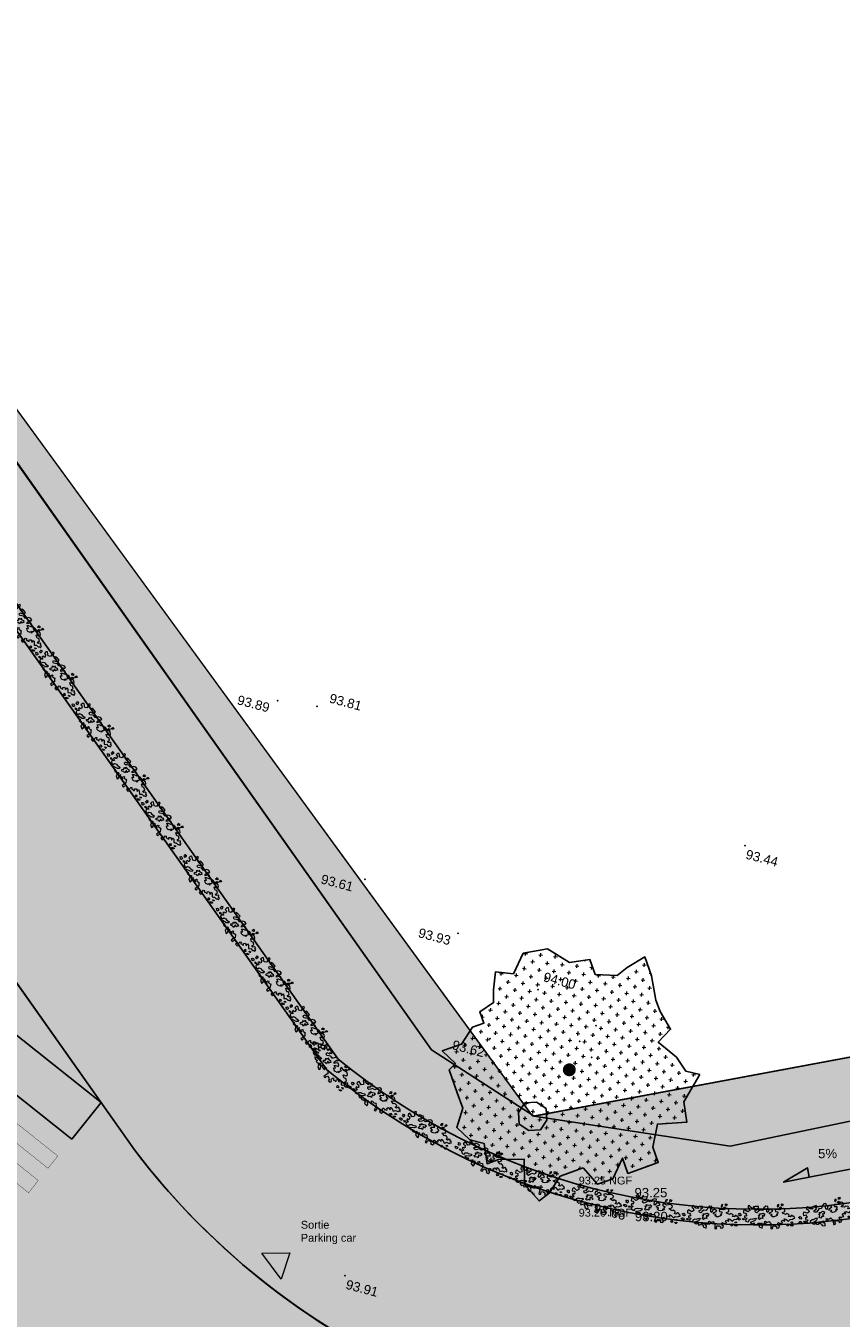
# Model space of a CAD drawing. Header units: centimetres. Extents: x 100159 to 224542, y -77011 to -2159.
# Tile 119 of 149: x 200400 to 203007, y -10432 to -6300. Entities that reach past the tile are written whole.
import ezdxf
from ezdxf.enums import TextEntityAlignment as Align
from ezdxf.xclip import XClip

# ---------------------------------------------------------------- set-up
doc = ezdxf.new("R2010")
doc.units = ezdxf.units.CM
doc.header["$XCLIPFRAME"] = 2
doc.linetypes.add('CACHE', pattern=[9.524999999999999, 6.349999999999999, -3.174999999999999])
doc.linetypes.add('CONTINU', pattern=[0])
doc.layers.get('0').update_dxf_attribs({"lineweight": 5})
for name, color, linetype in [('04-Pts-T', 7, 'Continuous'), ('04-Pts-T-Alt', 190, 'Continuous'), ('09', 161, 'Continuous'), ('36', 7, 'Continuous'), ('43', 7, 'CONTINU'), ('46', 7, 'CACHE'), ('A-Mar-P-Altimétrie', 2, 'Continuous'), ('A-Mar-P-HA-hachures', 7, 'Continuous'), ('A-Mar-P-TR-Revêtement béton désac', 8, 'Continuous'), ('A-Mar-P-TR-Revêtement enrobé', 7, 'Continuous'), ('A-Mar-P-TX-légende', 7, 'Continuous'), ('DDL-PLAN MASSE PAYSAGE', 7, 'Continuous')]:
    doc.layers.add(name, color=color, linetype=linetype)
for name, color, linetype, lineweight in [('18', 8, 'Continuous', 13), ('28', 8, 'Continuous', 13), ('38', 7, 'Continuous', 9)]:
    doc.layers.add(name, color=color, linetype=linetype, lineweight=lineweight)
for name, color, linetype, lineweight, true_color in [('24', 7, 'Continuous', 15, 0x99ad58), ('25', 7, 'Continuous', 9, 0x99ad58), ('A-Mar-P-TR-esv-massifs', 7, 'Continuous', 5, 0x99ad58), ('DDL- PAYSAGE HACHURES', 7, 'Continuous', 15, 0x99ad58)]:
    doc.layers.add(name, color=color, linetype=linetype, lineweight=lineweight, true_color=true_color)
doc.styles.get("Standard").update_dxf_attribs({"font": 'arial.ttf'})
pattern_1 = [(301, (197231.2399924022, -3278.375799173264), (60.99452894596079, -15.20764408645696), [22.225, -66.67499999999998]), (31.00000000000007, (197227.4380813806, -3293.624431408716), (15.20764408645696, 60.99452894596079), [22.22499999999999, -66.67499999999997])]
pattern_2 = [(50.00000000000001, (200765.847036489, -13178.64197387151), (136.638501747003, -11.95431415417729), [14.28749999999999, -157.1624999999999]), (355, (200765.847036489, -13178.64197387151), (-26.43256606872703, 143.2926339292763), [11.43, -125.7304381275]), (100.4514447, (200777.2335417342, -13179.63816400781), (110.2059353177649, 131.3383139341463), [12.1425066, -133.56768345]), (46.18420000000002, (200765.8470364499, -13140.5419739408), (203.3092806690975, -31.53174594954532), [21.43124999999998, -235.7437499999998]), (96.63555760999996, (200782.7894614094, -13143.16959899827), (178.0531005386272, 185.5695934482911), [18.21376735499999, -200.35170612]), (351.1841511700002, (200765.8470364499, -13140.5419739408), (178.0531005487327, 185.5695934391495), [17.1449753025, -188.59479894]), (21.00000000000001, (200784.8970365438, -13150.06697377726), (113.7107934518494, -76.6988986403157), [14.28749999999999, -157.1624999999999]), (326, (200784.8970365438, -13150.06697377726), (46.35152126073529, 138.1409745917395), [11.43, -125.73]), (71.45144499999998, (200794.3729358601, -13156.45854892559), (160.0623144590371, 61.44207666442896), [12.1425066, -133.5674532]), (37.50000000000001, (200765.847036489, -13178.64197387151), (2.316452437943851, 63.41627915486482), [0, -124.2059999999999, 0, -127.6349999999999, 0, -126.2062499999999]), (7.499999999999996, (200765.847036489, -13178.64197387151), (50.11474688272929, 75.13543111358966), [0, -72.77099999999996, 0, -121.3484999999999, 0, -48.10124999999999]), (327.5, (200723.3655363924, -13178.64197403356), (101.6929463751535, -4.296557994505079), [0, -47.625, 0, -148.59, 0, -197.1675]), (317.5, (200704.3155364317, -13178.64197397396), (111.0968860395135, 19.06986827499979), [0, -61.91249999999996, 0, -98.67899999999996, 0, -140.0174999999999])]

# ---------------------------------------------------------------- blocks, each defined once
blk = doc.blocks.new('*U20')
blk.add_hatch(color=256).paths.add_polyline_path([(21.0578423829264, 29.48097933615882), (-21.05784238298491, 29.48097933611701), (1.1e-15, 0)])
blk.add_lwpolyline([(-21.05784238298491, 29.48097933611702), (21.0578423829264, 29.48097933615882), (0, 0), (-21.05784238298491, 29.48097933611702)])
blk = doc.blocks.new('gvj1j')
at = {"layer": '25', "ltscale": 0.03, "true_color": 0xb8c52b}
h = blk.add_hatch(dxfattribs=at)
h.set_pattern_fill('CROSS', color=52, scale=4.2050393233e-06, angle=-25.2073889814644, style=0)
h.set_pattern_definition([(334.7926110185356, (3.73e-14, 2.72e-14), (0.0422487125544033, 0.0152043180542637), [0.0158749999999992, -0.0476249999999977]), (64.79261101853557, (0.0038010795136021, -0.0105621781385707), (-0.0152043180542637, 0.0422487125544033), [0.0158749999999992, -0.0476249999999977])])
h.paths.add_polyline_path([(0.3963161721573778, -0.3790850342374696), (0.4135473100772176, -0.2929293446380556), (0.5169341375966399, -0.206773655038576), (0.4652407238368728, -0.1723113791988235), (0.4480095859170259, -0.1033868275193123), (0.3963161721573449, -0.0172311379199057), (0.465240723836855, 0.0172311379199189), (0.4480095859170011, 0.1033868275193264), (0.4480095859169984, 0.155080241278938), (0.465240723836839, 0.2584670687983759), (0.4652407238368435, 0.3446227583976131), (0.3790850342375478, 0.3273916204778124), (0.3273916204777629, 0.3101604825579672), (0.2412359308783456, 0.3446227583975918), (0.2412359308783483, 0.4135473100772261), (0.1550802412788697, 0.4307784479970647), (0.0861556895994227, 0.5169341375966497), (-0.0172311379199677, 0.5341652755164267), (-0.0861556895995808, 0.4652407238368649), (-0.1550802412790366, 0.4997029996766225), (-0.1895425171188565, 0.4307784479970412), (-0.2067736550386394, 0.3790850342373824), (-0.2756982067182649, 0.3618538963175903), (-0.2756982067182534, 0.3101604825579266), (-0.327391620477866, 0.310160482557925), (-0.3963161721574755, 0.2584670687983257), (-0.4824718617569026, 0.2584670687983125), (-0.4480095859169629, 0.1895425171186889), (-0.4824718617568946, 0.1723113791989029), (-0.4824718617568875, 0.0689245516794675), (-0.4824718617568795, 6.7e-15), (-0.5341652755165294, -0.0689245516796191), (-0.4997029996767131, -0.1378491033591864), (-0.4480095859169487, -0.1723113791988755), (-0.4652407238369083, -0.2584670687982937), (-0.4135473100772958, -0.258467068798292), (-0.3101604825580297, -0.2929293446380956), (-0.3446227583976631, -0.3963161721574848), (-0.3101604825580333, -0.4824718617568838), (-0.2584670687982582, -0.4652407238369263), (-0.1895425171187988, -0.4135473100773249), (-0.0861556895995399, -0.4135473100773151), (-0.0516934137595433, -0.4997029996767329), (0.0172311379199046, -0.4997029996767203), (0.0861556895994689, -0.4307784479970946), (0.0861556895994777, -0.4997029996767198), (0.224004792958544, -0.4997029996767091), (0.2240047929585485, -0.4307784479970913), (0.2756982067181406, -0.3446227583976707)])
at = {"layer": '46'}
h = blk.add_hatch(color=7, dxfattribs=at)
h.dxf.hatch_style = 1
edge = h.paths.add_edge_path()
edge.add_ellipse((-1.018954e-10, -5.470499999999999e-11), major_axis=(-0.0047218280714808, 0.0273735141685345), ratio=0.9999999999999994, start_angle=80.2130059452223, end_angle=260.2130059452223)
edge.add_ellipse((-1.018954e-10, -5.470499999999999e-11), major_axis=(-0.0047218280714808, 0.0273735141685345), ratio=0.9999999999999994, start_angle=260.2130059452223, end_angle=440.2130059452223)
at = {"layer": '43'}
blk.add_lwpolyline([(0.516934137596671, -0.206773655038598), (0.4652407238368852, -0.172311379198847), (0.4480095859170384, -0.1033868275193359), (0.3963161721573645, -0.0172311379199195), (0.465240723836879, 0.0172311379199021), (0.4480095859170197, 0.1033868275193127), (0.4480095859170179, 0.1550802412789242), (0.4652407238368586, 0.2584670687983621), (0.4652407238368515, 0.3446227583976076), (0.3790850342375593, 0.3273916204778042), (0.3273916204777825, 0.3101604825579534), (0.2412359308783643, 0.3446227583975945), (0.2412359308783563, 0.4135473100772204), (0.1550802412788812, 0.4307784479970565), (0.0861556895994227, 0.5169341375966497), (-0.0172311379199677, 0.5341652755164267), (-0.0861556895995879, 0.4652407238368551), (-0.1550802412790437, 0.4997029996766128), (-0.1895425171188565, 0.4307784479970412), (-0.2067736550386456, 0.3790850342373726), (-0.2756982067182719, 0.3618538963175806), (-0.2756982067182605, 0.3101604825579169), (-0.3273916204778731, 0.3101604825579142), (-0.3963161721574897, 0.2584670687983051), (-0.4824718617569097, 0.2584670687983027), (-0.4480095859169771, 0.1895425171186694), (-0.4824718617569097, 0.1723113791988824), (-0.4824718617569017, 0.0689245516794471), (-0.4824718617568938, -1.37e-14), (-0.5341652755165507, -0.0689245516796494), (-0.4997029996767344, -0.1378491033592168), (-0.4480095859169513, -0.1723113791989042), (-0.465240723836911, -0.2584670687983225), (-0.4135473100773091, -0.2584670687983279), (-0.3101604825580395, -0.2929293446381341), (-0.3446227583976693, -0.3963161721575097), (-0.3101604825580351, -0.4824718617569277), (-0.2584670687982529, -0.4652407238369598), (-0.1895425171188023, -0.4135473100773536), (-0.0861556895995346, -0.4135473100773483), (-0.0516934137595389, -0.4997029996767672), (0.0172311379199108, -0.4997029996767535), (0.0861556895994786, -0.4307784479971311), (0.0861556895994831, -0.499702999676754), (0.2240047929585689, -0.4997029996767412), (0.22400479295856, -0.430778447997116), (0.2756982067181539, -0.3446227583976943), (0.396316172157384, -0.3790850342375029), (0.4135473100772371, -0.2929293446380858)], close=True, dxfattribs=at)
at = {"layer": '46', "ltscale": 5}
blk.add_lwpolyline([(0.516934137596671, -0.206773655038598), (0.4652407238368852, -0.172311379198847), (0.4480095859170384, -0.1033868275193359), (0.3963161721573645, -0.0172311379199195), (0.465240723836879, 0.0172311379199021), (0.4480095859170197, 0.1033868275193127), (0.4480095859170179, 0.1550802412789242), (0.4652407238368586, 0.2584670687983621), (0.4652407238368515, 0.3446227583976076), (0.3790850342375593, 0.3273916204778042), (0.3273916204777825, 0.3101604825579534), (0.2412359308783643, 0.3446227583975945), (0.2412359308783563, 0.4135473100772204), (0.1550802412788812, 0.4307784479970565), (0.0861556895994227, 0.5169341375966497), (-0.0172311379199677, 0.5341652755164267), (-0.0861556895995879, 0.4652407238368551), (-0.1550802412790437, 0.4997029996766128), (-0.1895425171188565, 0.4307784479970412), (-0.2067736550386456, 0.3790850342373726), (-0.2756982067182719, 0.3618538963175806), (-0.2756982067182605, 0.3101604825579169), (-0.3273916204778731, 0.3101604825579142), (-0.3963161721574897, 0.2584670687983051), (-0.4824718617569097, 0.2584670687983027), (-0.4480095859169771, 0.1895425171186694), (-0.4824718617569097, 0.1723113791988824), (-0.4824718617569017, 0.0689245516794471), (-0.4824718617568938, -1.37e-14), (-0.5341652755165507, -0.0689245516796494), (-0.4997029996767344, -0.1378491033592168), (-0.4480095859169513, -0.1723113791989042), (-0.465240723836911, -0.2584670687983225), (-0.4135473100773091, -0.2584670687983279), (-0.3101604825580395, -0.2929293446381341), (-0.3446227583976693, -0.3963161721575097), (-0.3101604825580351, -0.4824718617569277), (-0.2584670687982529, -0.4652407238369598), (-0.1895425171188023, -0.4135473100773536), (-0.0861556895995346, -0.4135473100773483), (-0.0516934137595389, -0.4997029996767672), (0.0172311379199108, -0.4997029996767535), (0.0861556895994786, -0.4307784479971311), (0.0861556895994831, -0.499702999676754), (0.2240047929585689, -0.4997029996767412), (0.22400479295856, -0.430778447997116), (0.2756982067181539, -0.3446227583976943), (0.396316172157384, -0.3790850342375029), (0.4135473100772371, -0.2929293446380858)], close=True, dxfattribs=at)
blk = doc.blocks.new('17.07 CADASTRE')
at = {"color": 0, "linetype": 'Continuous'}
blk.add_lwpolyline([(177.3333333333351, 275.1111111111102), (177.2222222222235, 274.7777777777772), (176.8888888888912, 274.6666666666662), (176.5555555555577, 274.777777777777), (176.4444444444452, 275.1111111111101), (176.5555555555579, 275.4444444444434), (176.88888888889, 275.5555555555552), (177.222222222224, 275.4444444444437), (177.3333333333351, 275.1111111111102)], dxfattribs=at)
at = {"layer": '25', "xscale": 7.056438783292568, "yscale": 7.056438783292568, "zscale": 2.352146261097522, "rotation": 35.21300594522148}
blk.add_blockref('gvj1j', (177.5771039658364, 276.7523585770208), dxfattribs=at)
blk = doc.blocks.new('04-Pts-T')
at = {"color": 0}
blk.add_point((0, 0), dxfattribs=at)
at = {"layer": '04-Pts-T-Alt'}
blk.add_attdef('ALT', text='', height=0.15, dxfattribs=at).set_placement((0.1, -0.1), align=Align.TOP_LEFT)
blk = doc.blocks.new('0NAR_Arbre051')
at = {"linetype": 'Continuous'}
for points in [[(0.2901157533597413, 0.6935140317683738), (0.3686157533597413, 0.7755140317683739), (0.3686157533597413, 0.8540140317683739), (0.2681157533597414, 0.7830140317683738), (0.2901157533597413, 0.7720140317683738), (0.2901157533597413, 0.6935140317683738)], [(0.6121157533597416, 0.9230140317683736), (0.5771157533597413, 0.8090140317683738), (0.5221157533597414, 0.8380140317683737), (0.5121167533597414, 0.9280140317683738), (0.6121157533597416, 0.9230140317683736)], [(0.0891127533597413, 0.1910130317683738), (-0.0898872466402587, 0.2085130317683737), (-0.0528872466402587, 0.2870130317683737), (0.0956127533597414, 0.3975130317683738), (0.0361127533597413, 0.4460130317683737), (-0.0863872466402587, 0.4830130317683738), (-0.1463872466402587, 0.4195130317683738), (-0.1908872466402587, 0.2560130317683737), (-0.2618872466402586, 0.2970130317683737), (-0.2913872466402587, 0.4790130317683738), (-0.2058872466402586, 0.5055130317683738), (-0.2468872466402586, 0.6170130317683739), (-0.3693872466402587, 0.602013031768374), (-0.4738872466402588, 0.4980130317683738), (-0.4888872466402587, 0.3785130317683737), (-0.5298872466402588, 0.3265130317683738), (-0.6748872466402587, 0.3155130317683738), (-0.7383872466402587, 0.2300130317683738), (-0.8198872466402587, 0.1290130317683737), (-0.9093862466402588, 0.1405130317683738), (-0.9643872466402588, 0.2155130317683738), (-0.8193872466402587, 0.3255130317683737), (-0.8728872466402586, 0.3740130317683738), (-0.7778872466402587, 0.4190130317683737), (-0.8028872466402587, 0.5140130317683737), (-0.9893882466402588, 0.4705130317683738), (-1.094388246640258, 0.4255130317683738), (-1.014387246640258, 0.3455130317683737), (-1.169387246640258, 0.3405130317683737), (-1.279388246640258, 0.3955130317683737), (-1.324388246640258, 0.4605130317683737), (-1.409388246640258, 0.4255130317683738), (-1.379387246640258, 0.3105130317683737), (-1.314387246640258, 0.3055130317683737), (-1.259388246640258, 0.1755130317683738), (-1.349388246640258, 0.0855130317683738), (-1.574388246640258, 0.1655130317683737), (-1.619388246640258, 0.0805130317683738), (-1.589387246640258, -0.0344869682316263), (-1.445383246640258, -0.0084869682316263), (-1.441883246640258, -0.0679869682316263), (-1.385883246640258, -0.1124869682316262), (-1.415883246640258, -0.1869869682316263), (-1.482883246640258, -0.1759869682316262), (-1.493883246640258, -0.2354869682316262), (-1.479383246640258, -0.2764869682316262), (-1.352383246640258, -0.2949869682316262), (-1.423383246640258, -0.4294869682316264), (-1.359883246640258, -0.4889869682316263), (-1.263383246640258, -0.4959869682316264), (-1.184884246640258, -0.4699869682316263), (-1.192384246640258, -0.3694869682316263), (-1.087884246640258, -0.2914869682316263), (-1.024884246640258, -0.2914869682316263), (-0.8443842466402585, -0.2094869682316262), (-0.7943842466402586, -0.2644869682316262), (-0.8593842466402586, -0.3744869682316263), (-1.099384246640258, -0.5194869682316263), (-0.9693832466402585, -0.5744869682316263), (-0.8593832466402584, -0.4944869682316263), (-0.8343832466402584, -0.5994869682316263), (-0.7528832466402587, -0.5809869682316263), (-0.6343832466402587, -0.4844869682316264), (-0.6143832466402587, -0.4344869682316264), (-0.5328842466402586, -0.4609869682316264), (-0.6448842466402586, -0.5529869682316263), (-0.5553842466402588, -0.5789869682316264), (-0.5218842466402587, -0.6679869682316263), (-0.3378842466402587, -0.7049869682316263), (-0.3418842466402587, -0.5894869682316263), (-0.4753842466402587, -0.4704869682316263), (-0.4533842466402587, -0.4074869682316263), (-0.4083842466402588, -0.4594869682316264), (-0.1758842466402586, -0.4219869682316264), (-0.1608842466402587, -0.4029869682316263), (-0.2578842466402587, -0.3694869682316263), (-0.2618842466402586, -0.2879869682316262), (-0.2168842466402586, -0.2729869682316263), (-0.1573842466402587, -0.3214869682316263), (-0.0903842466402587, -0.2989869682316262), (0.0026157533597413, -0.2429869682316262), (0.0176157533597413, -0.2839869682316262), (0.1516157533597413, -0.3769869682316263), (0.1256157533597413, -0.4254869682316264), (0.1516157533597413, -0.5594869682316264), (0.1591157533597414, -0.6414869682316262), (0.1966157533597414, -0.6524869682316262), (0.2821157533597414, -0.6189869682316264), (0.2486157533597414, -0.5519869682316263), (0.2631157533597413, -0.4589869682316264), (0.3786157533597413, -0.4254869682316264), (0.4941157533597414, -0.4739869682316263), (0.4866157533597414, -0.5444869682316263), (0.6206157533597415, -0.5149869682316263), (0.6506157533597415, -0.3959869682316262), (0.5461157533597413, -0.3584869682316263), (0.5126157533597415, -0.2469869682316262), (0.5501157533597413, -0.2019869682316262), (0.6396157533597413, -0.2654869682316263), (0.6916157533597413, -0.2059869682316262), (0.7401157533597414, -0.2094869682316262), (0.7771147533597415, -0.1649869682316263), (0.6991147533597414, -0.1124869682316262), (0.7361157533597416, -0.0234869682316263), (0.8551147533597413, -0.0309869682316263), (0.9036147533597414, -0.0529869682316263), (0.8406157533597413, 0.0770130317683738), (0.9336147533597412, 0.0810130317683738), (1.108615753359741, -0.0084869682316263), (1.157114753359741, 0.0510130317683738), (1.179114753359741, 0.1070130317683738), (1.324614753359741, 0.1405130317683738), (1.365614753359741, 0.2075130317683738), (1.440114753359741, 0.2335130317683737), (1.365614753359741, 0.3340130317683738), (1.317114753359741, 0.3045130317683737), (1.257614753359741, 0.3675130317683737), (1.205114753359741, 0.3565130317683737), (1.157114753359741, 0.2520130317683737), (1.049114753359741, 0.2485130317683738), (1.078614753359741, 0.3300130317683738), (1.060114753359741, 0.3860130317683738), (0.9111147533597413, 0.4140130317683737), (0.8541147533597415, 0.3430130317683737), (0.6706147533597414, 0.3855130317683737), (0.6656147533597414, 0.4155130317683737), (0.7956147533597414, 0.5055130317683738), (0.7806147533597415, 0.6105130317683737), (0.6606147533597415, 0.6605130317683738), (0.4606147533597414, 0.5455130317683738), (0.2906147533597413, 0.5405130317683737), (0.2156147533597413, 0.5005130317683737), (0.2506147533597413, 0.4155130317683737), (0.3921147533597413, 0.4125130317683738), (0.3971147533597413, 0.3325130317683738), (0.3571147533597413, 0.2725130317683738), (0.4271147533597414, 0.2275130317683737), (0.3186147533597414, 0.2145130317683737), (0.3586147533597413, 0.1595130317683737), (0.2301147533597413, 0.0765130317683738), (0.1401147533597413, 0.0665130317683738), (0.0236147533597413, 0.1145130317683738), (0.0891127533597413, 0.1910130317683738)], [(-0.4553842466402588, 0.1700130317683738), (-0.3398852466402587, 0.1330130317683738), (-0.3768852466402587, 0.0710130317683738), (-0.3648852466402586, 0.0090130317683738), (-0.4148852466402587, -0.0029869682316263), (-0.4513842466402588, 0.0290130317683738), (-0.4773842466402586, 0.0025130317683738), (-0.4103842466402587, -0.1464869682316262), (-0.5108842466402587, -0.1464869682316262), (-0.5853842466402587, -0.2279869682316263), (-0.6748842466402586, -0.1834869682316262), (-0.6263842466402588, -0.0789869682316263), (-0.7083842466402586, 0.0065130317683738), (-0.6153852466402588, 0.0290130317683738), (-0.6673842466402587, 0.0995130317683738), (-0.5518842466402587, 0.1070130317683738), (-0.4553842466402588, 0.1700130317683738)], [(0.5011157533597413, 0.7260140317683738), (0.5571157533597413, 0.6960140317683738), (0.5126157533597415, 0.6365140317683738), (0.4456157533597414, 0.6405140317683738), (0.4416157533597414, 0.6700140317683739), (0.5011157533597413, 0.7260140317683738)], [(-1.762818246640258, -0.4976859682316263), (-1.818585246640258, -0.4733939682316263), (-1.896354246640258, -0.4646229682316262), (-1.880449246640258, -0.4034099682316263), (-1.834974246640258, -0.3792859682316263), (-1.744841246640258, -0.3781999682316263), (-1.717560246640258, -0.4555349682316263), (-1.762818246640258, -0.4976859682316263)], [(-1.828540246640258, -0.2224939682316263), (-1.842049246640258, -0.1487379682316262), (-1.870995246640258, -0.1519989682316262), (-1.869414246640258, -0.1220239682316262), (-1.806734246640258, -0.0870139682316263), (-1.743496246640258, -0.1328499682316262), (-1.720442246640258, -0.2277099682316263), (-1.758586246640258, -0.2387099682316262), (-1.828540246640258, -0.2224939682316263)], [(-1.465424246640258, -0.3789329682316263), (-1.524933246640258, -0.4435069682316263), (-1.611523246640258, -0.3932359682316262), (-1.538381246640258, -0.3632319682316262), (-1.465424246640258, -0.3789329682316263)], [(1.186614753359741, -0.2169869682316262), (1.134614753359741, -0.2949869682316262), (1.097114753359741, -0.3024869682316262), (1.045114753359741, -0.2504869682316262), (1.034114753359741, -0.2204869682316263), (1.093614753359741, -0.1834869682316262), (1.127114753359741, -0.2279869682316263), (1.186614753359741, -0.2169869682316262)], [(1.320614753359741, -0.0084869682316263), (1.373114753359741, -0.0494869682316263), (1.324614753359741, -0.0789869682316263), (1.265114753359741, -0.0569869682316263), (1.320614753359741, -0.0084869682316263)], [(1.373114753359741, -0.1649869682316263), (1.425114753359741, -0.1759869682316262), (1.387614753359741, -0.2469869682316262), (1.358114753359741, -0.2614869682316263), (1.283614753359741, -0.2394869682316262), (1.373114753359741, -0.1649869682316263)]]:
    blk.add_lwpolyline(points, dxfattribs=at)

msp = doc.modelspace()

# ---------------------------------------------------------------- hatches: boundary and pattern name
at = {"layer": '24', "true_color": 0xbeb7b0}
h = msp.add_hatch(dxfattribs=at)
h.set_pattern_fill('CROSS', color=9, scale=7, angle=269.6442310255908)
h.set_pattern_definition([(269.6442310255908, (189904.019983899, -24078.49093266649), (44.17313970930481, -44.7251464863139), [22.225, -66.675]), (359.6442310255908, (189892.8386972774, -24089.53421759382), (44.7251464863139, 44.17313970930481), [22.225, -66.675])])
edge = h.paths.add_edge_path()
edge.add_line((208626.2079652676, -8496.902090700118), (208491.2060584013, -8311.992802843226))
edge.add_line((208491.2060584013, -8311.992802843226), (208319.104789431, -8382.861230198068))
edge.add_line((208319.104789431, -8382.861230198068), (208292.9453899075, -8533.716797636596))
edge.add_line((208292.9453899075, -8533.716797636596), (208014.5440867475, -8701.468357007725))
edge.add_line((208014.5440867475, -8701.468357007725), (207409.0602037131, -8891.391791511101))
edge.add_line((207409.0602037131, -8891.391791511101), (202651.2518955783, -9881.844764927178))
edge.add_line((202651.2518956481, -9881.844764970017), (202024.8012369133, -9785.709020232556))
edge.add_line((202024.8012369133, -9785.709020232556), (201696.2591333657, -9573.91168558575))
edge.add_line((201696.2591333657, -9573.91168558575), (199004.8037855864, -5764.52378770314))
edge.add_line((199004.8037855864, -5764.52378770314), (197953.9971351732, -4277.250317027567))
edge.add_line((197953.9971351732, -4277.250317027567), (197195.5368909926, -3178.373110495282))
edge.add_line((197195.5368909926, -3178.373110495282), (197014.5683130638, -3398.194350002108))
edge.add_line((197014.5683130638, -3398.194350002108), (201398.7997098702, -9603.47582928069))
edge.add_arc((202740.3751640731, -7970.620884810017), 2113.30072848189, 230.5930176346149, 280.7103633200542)
edge.add_line((203133.1201463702, -10047.10622015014), (203142.864554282, -10096.31666602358))
edge.add_line((203142.864554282, -10096.31666602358), (204203.150346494, -9873.960565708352))
edge.add_line((204203.150346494, -9873.960565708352), (204202.9073829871, -9824.404110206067))
edge.add_line((204202.9073829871, -9824.404110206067), (207470.3476786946, -9144.207316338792))
edge.add_line((207470.3476786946, -9144.207316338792), (207483.3184697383, -9192.505360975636))
edge.add_arc((206827.4488085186, -6651.577198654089), 2624.210536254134, 284.4733862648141, 306.6382357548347)
edge.add_arc((207886.7618429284, -8070.202004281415), 853.7291909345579, 306.407764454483, 330.0127477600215)
h = msp.add_hatch(dxfattribs=at)
h.set_pattern_fill('CROSS', color=9, scale=7, angle=269.6442310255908)
h.set_pattern_definition(pattern_1)
edge = h.paths.add_edge_path()
edge.add_arc((202622.81718177, -8465.66845010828), 2357.726305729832, 217.2809692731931, 282.7165412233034, ccw=False)
edge.add_line((200746.8339746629, -9893.800215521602), (196554.2333045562, -3959.727906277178))
edge.add_line((196554.2333045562, -3959.727906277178), (196982.0768916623, -3438.018352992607))
edge.add_line((196982.0768916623, -3438.018352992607), (201361.8289411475, -9637.798246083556))
edge.add_arc((202740.3751643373, -7970.620883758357), 2163.300729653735, 230.4135267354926, 280.7225593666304)
edge.add_line((203142.8648154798, -10096.1495541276), (203141.8183591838, -10765.56216734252))
h = msp.add_hatch(dxfattribs=at)
h.set_pattern_fill('CROSS', color=9, scale=7, angle=269.6442310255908)
h.set_pattern_definition(pattern_1)
edge = h.paths.add_edge_path()
edge.add_arc((195857.1881307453, -7182.882473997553), 900.4733599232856, 187.2934420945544, 225.4637151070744)
edge.add_line((195225.6313978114, -7824.7456720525), (197694.2677459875, -9788.544549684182))
edge.add_arc((196818.9750831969, -10888.85034356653), 1405.990784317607, -11.409461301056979, 51.49777025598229, ccw=False)
edge.add_arc((198426.8412183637, -11201.30086212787), 232.2097941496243, 171.5010631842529, 258.438646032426)
edge.add_line((198380.3023928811, -11428.79927140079), (203005.1489780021, -11428.72980834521))
edge.add_line((203005.1489780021, -11428.72980834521), (203004.2727545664, -13427.97459096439))
edge.add_line((203004.2727545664, -13427.97459096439), (203004.3735206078, -13798.50284972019))
edge.add_line((203004.3735206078, -13798.50284972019), (198903.8688560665, -13798.77501878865))
edge.add_line((198903.8688560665, -13798.77501878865), (198612.7867274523, -13798.78812974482))
edge.add_line((198612.7867274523, -13798.78812974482), (196636.4739477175, -13798.88050855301))
edge.add_line((196636.4739477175, -13798.88050855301), (196636.6376563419, -14009.61473036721))
edge.add_line((196636.6376563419, -14009.61473036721), (196636.6296282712, -14900.20531595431))
edge.add_line((196636.6296282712, -14900.20531595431), (197815.5830068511, -14900.21594342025))
edge.add_line((197815.5830068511, -14900.21594342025), (197815.5830069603, -15119.34222237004))
edge.add_line((197815.5830069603, -15119.34222237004), (196934.5425953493, -15119.34234415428))
edge.add_line((196934.5425953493, -15119.34234415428), (196934.8410321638, -17293.28591642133))
edge.add_line((196934.8410321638, -17293.28591642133), (196636.6357878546, -17293.28591647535))
edge.add_line((196636.6357878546, -17293.28591647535), (196636.6125634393, -16793.2851232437))
edge.add_line((196636.6125634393, -16793.2851232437), (194420.4363947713, -16793.38886918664))
edge.add_line((194420.4363947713, -16793.38886918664), (194420.4062030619, -16143.38888654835))
edge.add_line((194420.4062030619, -16143.38888654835), (194144.4458689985, -16143.40170437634))
edge.add_line((194144.4458689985, -16143.40170437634), (195106.9238781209, -14497.91384113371))
edge.add_line((195106.9238781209, -14497.91384113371), (195246.3702716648, -14258.9244118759))
edge.add_line((195246.3702716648, -14258.9244118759), (195591.4004476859, -14258.92441181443))
edge.add_line((195591.4004476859, -14258.92441181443), (195591.4004476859, -14008.92442138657))
edge.add_line((195591.4004476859, -14008.92442138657), (195395.0408200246, -14008.92442142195))
edge.add_line((195395.0408200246, -14008.92442142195), (195402.5910232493, -13991.18634198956))
edge.add_line((195402.5910232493, -13991.18634198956), (195877.750776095, -13178.62729888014))
edge.add_line((195877.750776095, -13178.62729888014), (196130.6646872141, -12747.61944832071))
edge.add_line((196130.6646872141, -12747.61944832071), (196317.2829746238, -12428.63126935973))
edge.add_line((196317.2829746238, -12428.63126935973), (196463.5062906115, -12178.63259014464))
edge.add_line((196463.5062906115, -12178.63259014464), (196715.557951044, -11747.62473194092))
edge.add_line((196715.557951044, -11747.62473194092), (196902.1327683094, -11428.63653986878))
edge.add_line((196902.1327683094, -11428.63653986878), (197498.7530087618, -11428.64193668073))
edge.add_arc((196603.849300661, -10885.59733435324), 1046.78082084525, 328.7498267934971, 403.8090909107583)
edge.add_line((197359.259097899, -10160.95526744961), (194778.9204777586, -8108.385244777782))
edge.add_arc((195716.2622376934, -7209.980427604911), 1298.360809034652, 142.5071643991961, 223.7849150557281, ccw=False)
edge.add_line((194686.1045285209, -6419.71725329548), (196599.9598079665, -4024.465516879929))
edge.add_line((196599.9598079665, -4024.465516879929), (197196.1986677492, -4868.231065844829))
edge.add_arc((197309.7829502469, -5606.938874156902), 747.389199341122, 98.74138326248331, 234.6397003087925)
edge.add_line((196877.2566901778, -6216.456428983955), (199519.72543867, -8352.514042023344))
edge.add_line((199519.72543867, -8352.514042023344), (199609.7445175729, -8283.75489588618))
edge.add_line((199609.7445175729, -8283.75489588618), (200746.833974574, -9893.80021574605))
edge.add_arc((202622.1510597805, -8468.53272004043), 2355.462078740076, 217.2353474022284, 277.0622869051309)
edge.add_line((202911.7510700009, -10806.12409546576), (202053.8487142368, -10988.47690030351))
edge.add_line((202053.8487142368, -10988.47690030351), (201985.6187766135, -11078.68078367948))
edge.add_line((201985.6187766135, -11078.68078367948), (201654.8232723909, -11078.30970052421))
edge.add_line((201654.8232723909, -11078.30970052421), (199717.7164153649, -11078.73564906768))
edge.add_line((199717.7164153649, -11078.73564906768), (194964.000519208, -7297.198538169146))
edge = h.paths.add_edge_path(flags=16)
edge.add_line((201765.8515211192, -12678.6802953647), (201765.847013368, -13178.68029018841))
edge.add_line((201765.847013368, -13178.68029018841), (201905.5896816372, -13178.68155001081))
edge.add_line((201905.5896816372, -13178.68155001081), (201905.6000365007, -12030.12506194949))
edge.add_line((201905.6000365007, -12030.12506194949), (201765.857381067, -12028.6803024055))
edge.add_line((201765.857381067, -12028.6803024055), (201765.8528734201, -12528.68029701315))
edge.add_line((201765.8528734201, -12528.68029701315), (197765.8529644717, -12528.6442354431))
edge.add_line((197765.8529644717, -12528.6442354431), (197765.8574721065, -12028.64424082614))
edge.add_line((197765.8574721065, -12028.64424082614), (197701.5487963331, -12027.63002717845))
edge.add_line((197701.5487963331, -12027.63002717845), (197116.1301435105, -13028.13690145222))
edge.add_arc((197202.4407624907, -13078.63914940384), 99.99999998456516, 149.667155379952, 269.9994834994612)
edge.add_line((197202.4398610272, -13178.63914938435), (197515.8471102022, -13178.64197468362))
edge.add_line((197515.8471102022, -13178.64197468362), (197515.851617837, -12678.64198006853))
edge.add_line((197515.851617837, -12678.64198006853), (201765.8515211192, -12678.6802953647))
at = {"layer": '24', "true_color": 0x898989}
h = msp.add_hatch(dxfattribs=at)
h.set_pattern_fill('AR-SAND', color=252, scale=0.9999999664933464, angle=179.999483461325)
h.set_pattern_definition([(217.4994836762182, (0.3804458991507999, 29043.17001823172), (1.599590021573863, -48.94133689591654), [0, -38.6079988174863, 0, -43.17999867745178, 0, -41.27499873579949]), (187.4994835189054, (0.3804458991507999, 29043.17001823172), (-44.95297304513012, -71.68210295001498), [0, -20.82799930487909, 0, -34.79799883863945, 0, -13.33499955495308]), (147.4994832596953, (31.62244476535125, 29043.16973668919), (-79.09923566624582, -0.1430053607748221), [0, -12.69999960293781, 0, -45.71999857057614, 0, -59.68999813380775]), (137.4994832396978, (31.62244476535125, 29043.16973668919), (-76.35584366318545, -22.29224338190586), [0, -6.349999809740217, 0, -29.97199910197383, 0, -34.28999897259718])])
edge = h.paths.add_edge_path()
edge.add_line((208785.9789957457, -11169.27784370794), (208776.7694392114, -11086.33357498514))
edge.add_line((208776.7694392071, -11086.33357492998), (208764.2345652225, -10988.19412534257))
edge.add_line((208764.234565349, -10988.194125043), (208749.894859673, -10890.93479819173))
edge.add_line((208749.8948596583, -10890.93479839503), (208733.4799841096, -10794.79905380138))
edge.add_line((208733.4799841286, -10794.7990536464), (208714.6965523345, -10700.10316319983))
edge.add_line((208714.6965523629, -10700.10316320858), (208693.2368361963, -10607.25739183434))
edge.add_line((208693.236836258, -10607.25739189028), (208668.7954246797, -10516.79168020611))
edge.add_line((208668.7954246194, -10516.79168012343), (208641.0980543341, -10429.38509301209))
edge.add_line((208641.098054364, -10429.38509290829), (208609.9482804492, -10345.89637787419))
edge.add_line((208609.9482803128, -10345.89637821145), (208575.2988378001, -10267.38943802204))
edge.add_line((208575.2988379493, -10267.38943779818), (208537.3543950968, -10195.14171190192))
edge.add_line((208537.3543949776, -10195.14171203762), (208496.7087421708, -10130.61509443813))
edge.add_line((208496.7087422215, -10130.61509437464), (208454.5087659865, -10075.35943816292))
edge.add_line((208454.5087658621, -10075.35943842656), (208409.4138640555, -10027.40735963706))
edge.add_line((208409.4138641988, -10027.40735920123), (208358.5750192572, -9983.379282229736))
edge.add_line((208358.57501916, -9983.379282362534), (208302.4070861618, -9943.826186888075))
edge.add_line((208302.4070862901, -9943.826186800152), (208241.2453985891, -9909.140996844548))
edge.add_line((208241.2453987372, -9909.140996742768), (208227.1785353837, -9902.839359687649))
edge.add_arc((207978.6620220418, -10663.25997269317), 799.9999731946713, 71.90185522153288, 73.46058057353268)
edge.add_line((208206.4019697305, -9896.36070790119), (208304.5624468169, -12834.15758724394))
edge.add_line((208304.5624469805, -12834.15758709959), (208300.3879145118, -14543.87731847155))
edge.add_line((208300.387914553, -14543.87731840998), (208277.4680305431, -16677.70255296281))
edge.add_line((208277.4680304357, -16677.70255300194), (208228.3279598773, -17152.15114640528))
edge.add_line((208228.3279598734, -17152.15114633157), (208281.5849989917, -18398.75893338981))
edge.add_line((208281.584999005, -18398.75893346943), (208001.4928256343, -20371.98499534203))
edge.add_line((208001.4928255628, -20371.98499556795), (207668.0599748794, -21358.59726258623))
edge.add_line((207668.0599748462, -21358.59726241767), (206774.4812543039, -22345.20447949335))
edge.add_line((206774.4812541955, -22345.2044796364), (204987.3359529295, -22971.82297522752))
edge.add_line((204987.3359530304, -22971.8229752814), (202093.2282143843, -23611.76360055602))
edge.add_line((202093.2282142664, -23611.76360056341), (199905.9777715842, -23838.39757707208))
edge.add_line((199905.9777717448, -23838.39757695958), (197745.4019881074, -23918.37467297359))
edge.add_line((197745.4019881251, -23918.37467306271), (196398.3809617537, -23771.70344915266))
edge.add_line((196398.3809616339, -23771.70344937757), (195384.7794168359, -23478.37615136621))
edge.add_line((195384.7794168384, -23478.3761511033), (193984.4091790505, -23291.70615916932))
edge.add_line((193984.4091790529, -23291.70615919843), (192717.4108074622, -22851.71749671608))
edge.add_line((192717.410807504, -22851.71749674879), (192370.652834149, -22718.38935905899))
edge.add_line((192370.6528340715, -22718.38935915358), (191593.8558144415, -23134.85371353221))
edge.add_line((191593.855814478, -23134.85371361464), (192407.9348294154, -23283.83397028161))
edge.add_line((192407.9348293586, -23283.83397038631), (192989.0348406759, -23674.65421432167))
edge.add_line((192989.0348406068, -23674.65421417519), (193416.573982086, -23882.49059885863))
edge.add_line((193416.5739822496, -23882.49059869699), (194814.893298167, -24180.59615974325))
edge.add_line((194814.8932980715, -24180.59615996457), (196056.3664067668, -24307.57408575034))
edge.add_line((196056.3664068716, -24307.57408542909), (196391.6260091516, -24387.70730624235))
edge.add_line((196391.6260091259, -24387.70730625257), (201734.482249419, -24272.37964683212))
edge.add_line((201734.4822495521, -24272.37964659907), (202764.3984951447, -24149.23679375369))
edge.add_line((202764.398495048, -24149.23679405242), (203785.0287676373, -23921.38813857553))
edge.add_line((203785.0287675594, -23921.38813858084), (205074.2067149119, -23461.55550793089))
edge.add_line((205074.2067150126, -23461.55550788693), (206047.982131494, -23080.29102897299))
edge.add_line((206047.9821315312, -23080.29102890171), (207360.1574398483, -22537.46483139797))
edge.add_line((207360.1574398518, -22537.46483135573), (207414.1530093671, -22526.89373298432))
edge.add_line((207414.1530093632, -22526.89373314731), (207959.8192455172, -22078.06734368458))
edge.add_line((207959.8192454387, -22078.0673435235), (208151.944028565, -21799.37355943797))
edge.add_line((208151.9440284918, -21799.37355956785), (208319.6412776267, -21424.54485932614))
edge.add_line((208319.6412777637, -21424.54485921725), (208353.7797760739, -21255.2723879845))
edge.add_line((208353.7797759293, -21255.27238818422), (208488.0434616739, -20079.65106357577))
edge.add_line((208488.0434616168, -20079.6510637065), (208889.3941941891, -15314.02926985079))
edge.add_line((208889.3941942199, -15314.02926988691), (208799.7994983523, -12135.85634556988))
edge.add_line((208799.7994984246, -12135.85634550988), (208785.9789957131, -11169.27784385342))
at = {"layer": '28', "true_color": 0x939598}
h = msp.add_hatch(dxfattribs=at)
h.set_pattern_fill('GOST_WOOD', color=252, scale=7, angle=-31.35576897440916)
h.set_pattern_definition([(90, (197231.2399924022, -3278.375799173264), (42, 0), [70, -14]), (90, (197245.2399924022, -3292.375799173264), (42, 0), [42, -10.5, 21, -10.5]), (90, (197259.2399924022, -3313.375799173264), (42, 0), [70, -14])])
h.paths.add_polyline_path([(200546.895829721, -9859.591950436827), (200640.3311737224, -9742.193919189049), (196693.5014154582, -6602.7829071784), (196600.1181920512, -6720.175438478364)])
at = {"layer": 'A-Mar-P-HA-hachures', "linetype": 'Continuous'}
h = msp.add_hatch(dxfattribs=at)
h.set_pattern_fill('AR-CONC', color=63, scale=0.75, angle=-31.35576897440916)
h.set_pattern_definition(pattern_2)
h.paths.add_polyline_path([(202014.9660684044, -9779.368698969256), (200028.6127422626, -7059.072016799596), (199985.4162722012, -7042.760518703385), (199565.3496903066, -6491.496931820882), (199536.5374546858, -6514.124068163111), (201696.2591333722, -9573.911685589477)])
at = {"layer": 'A-Mar-P-TX-légende', "true_color": 0x515c2d}
h = msp.add_hatch(dxfattribs=at)
h.set_pattern_fill('AR-CONC', color=59, scale=0.45, angle=-31.35576897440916)
h.set_pattern_definition([(50.00000000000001, (200765.847036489, -13178.64197387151), (81.9831010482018, -7.172588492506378), [8.572499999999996, -94.29749999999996]), (355, (200765.847036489, -13178.64197387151), (-15.85953964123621, 85.9755803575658), [6.858, -75.43826287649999]), (100.4514447, (200772.6789396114, -13179.23968799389), (66.12356119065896, 78.80298836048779), [7.28550396, -80.14061007]), (46.18420000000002, (200765.847036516, -13155.78197382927), (121.9855684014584, -18.9190475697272), [12.85874999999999, -141.4462499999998]), (96.63555760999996, (200776.0124914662, -13157.35854890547), (106.8318603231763, 111.3417560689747), [10.92826041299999, -120.2110236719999]), (351.1841511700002, (200765.847036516, -13155.78197382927), (106.8318603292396, 111.3417560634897), [10.2869851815, -113.156879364]), (21.00000000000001, (200777.2770364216, -13161.49697397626), (68.22647607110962, -46.0193391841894), [8.572499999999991, -94.29749999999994]), (326, (200777.2770364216, -13161.49697397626), (27.81091275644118, 82.88458475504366), [6.858, -75.43799999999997]), (71.45144499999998, (200782.9625761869, -13165.33191878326), (96.03738867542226, 36.86524599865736), [7.28550396, -80.14047191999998]), (37.50000000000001, (200765.847036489, -13178.64197387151), (1.38987146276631, 38.0497674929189), [0, -74.52359999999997, 0, -76.58099999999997, 0, -75.72374999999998]), (7.499999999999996, (200765.847036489, -13178.64197387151), (30.06884812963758, 45.08125866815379), [0, -43.66259999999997, 0, -72.80909999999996, 0, -28.86075]), (327.5, (200740.358136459, -13178.64197392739), (61.01576782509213, -2.577934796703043), [0, -28.575, 0, -89.15399999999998, 0, -118.3005]), (317.5, (200728.928136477, -13178.64197389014), (66.6581316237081, 11.44192096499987), [0, -37.14749999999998, 0, -59.20739999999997, 0, -84.01049999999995])])
edge = h.paths.add_edge_path()
edge.add_line((203133.1201450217, -10047.10621318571), (203143.4159829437, -10096.201024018))
edge.add_arc((202740.7669553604, -7969.821339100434), 2164.166537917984, 230.4190173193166, 280.7225132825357, ccw=False)
edge.add_line((201361.8288365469, -9637.798098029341), (196981.6450954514, -3438.24552294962))
edge.add_line((196981.6450954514, -3438.24552294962), (197015.1566387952, -3399.027045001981))
edge.add_line((197015.1566387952, -3399.027045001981), (201398.7997098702, -9603.47582928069))
edge.add_arc((202740.375132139, -7970.620947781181), 2113.30065955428, 230.5930172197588, 280.710364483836)
h = msp.add_hatch(dxfattribs=at)
h.set_pattern_fill('AR-CONC', color=59, scale=0.75, angle=-31.35576897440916)
h.set_pattern_definition(pattern_2)
h.paths.add_polyline_path([(208014.5440866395, -8701.468357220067), (207409.060203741, -8891.391791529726), (202651.2518955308, -9881.844764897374), (202338.0265662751, -9833.776892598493), (202024.8012369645, -9785.70902026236), (208008.9050439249, -8669.597559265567)])

# ---------------------------------------------------------------- linework, layer by layer
at = {"layer": '18', "color": 1}
msp.add_lwpolyline([(208740.7463026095, -8278.360713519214), (208009.058246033, -8669.853209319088), (202020.3178689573, -9786.541595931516), (197195.4985938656, -3178.341669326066)], dxfattribs=at)
at = {"layer": 'A-Mar-P-Altimétrie'}
msp.add_lwpolyline([(203079.4152848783, -9947.176376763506), (202822.4183151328, -9996.870439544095), (202899.0964138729, -9951.386473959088), (202904.810757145, -9980.938675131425)], dxfattribs=at)
at = {"layer": 'A-Mar-P-TR-esv-massifs', "color": 7, "linetype": 'Continuous'}
msp.add_lwpolyline([(203133.1201450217, -10047.10621318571), (203143.4159829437, -10096.201024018, -0.2230844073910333), (201361.8288365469, -9637.798098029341), (196981.6450954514, -3438.24552294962), (197015.1566387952, -3399.027045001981), (201398.7997098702, -9603.47582928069, 0.2222319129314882), (203133.1201438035, -10047.1062074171)], format="xyb", close=True, dxfattribs=at)
at = {"layer": 'A-Mar-P-TR-esv-massifs', "linetype": 'Continuous'}
for points in [[(202014.9660684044, -9779.368698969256), (200028.6127422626, -7059.072016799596), (199985.4162722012, -7042.760518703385), (199565.3496903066, -6491.496931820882), (199536.5374546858, -6514.124068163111), (201696.2591333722, -9573.911685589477)], [(208014.5440866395, -8701.468357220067), (207409.060203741, -8891.391791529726), (202651.2518955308, -9881.844764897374), (202338.0265662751, -9833.776892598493), (202024.8012369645, -9785.70902026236), (208008.9050439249, -8669.597559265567)]]:
    msp.add_lwpolyline(points, close=True, dxfattribs=at)
at = {"layer": 'A-Mar-P-TR-Revêtement béton désac', "linetype": 'Continuous'}
msp.add_lwpolyline([(200546.895829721, -9859.591950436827), (200640.3311737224, -9742.193919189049), (196693.5014154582, -6602.7829071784), (196600.1181920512, -6720.175438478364)], close=True, dxfattribs=at)
at = {"layer": 'A-Mar-P-TR-Revêtement enrobé', "linetype": 'Continuous'}
msp.add_lwpolyline([(208626.2079651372, -8496.90209089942), (208626.2079652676, -8496.902090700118), (208491.2060584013, -8311.992802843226), (208319.104789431, -8382.861230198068), (208292.9453899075, -8533.716797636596), (208014.5440867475, -8701.468357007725), (207409.0602037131, -8891.391791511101), (202651.2518955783, -9881.844764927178), (202651.2518956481, -9881.844764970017), (202024.8012369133, -9785.709020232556), (201696.2591333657, -9573.91168558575), (199004.8037855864, -5764.52378770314), (197953.9971351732, -4277.250317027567), (197195.5368909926, -3178.373110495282), (197014.5683130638, -3398.194350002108), (201398.7997098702, -9603.47582928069, 0.2222319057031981), (203133.1201463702, -10047.10622015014), (203142.864554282, -10096.31666602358), (204203.150346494, -9873.960565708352), (204202.9073829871, -9824.404110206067), (207470.3476786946, -9144.207316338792), (207483.3184697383, -9192.505360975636, 0.0970150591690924), (208393.4739850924, -8757.294673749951, 0.1033619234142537), (208626.2079651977, -8496.90209065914)], format="xyb", close=True, dxfattribs=at)
at = {"layer": 'A-Mar-P-TR-Revêtement enrobé'}
msp.add_lwpolyline([(203141.8183591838, -10765.56216734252), (203141.8183591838, -10765.56216734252, -0.2935365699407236), (200746.8339746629, -9893.800215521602), (196554.2333045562, -3959.727906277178), (196982.0768916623, -3438.018352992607), (201361.8289411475, -9637.798246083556, 0.2231097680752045), (203142.864815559, -10096.14955389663), (203142.8648154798, -10096.1495541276)], format="xyb", close=True, dxfattribs=at)
at = {"layer": 'A-Mar-P-TR-Revêtement enrobé', "linetype": 'Continuous'}
msp.add_lwpolyline([(194686.1045285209, -6419.71725329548), (196599.9598079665, -4024.465516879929), (197196.1986677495, -4868.231065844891, 0.6738631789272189), (196877.2566901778, -6216.456428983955), (199519.72543867, -8352.514042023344), (199519.72543867, -8352.514042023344), (199609.7445175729, -8283.75489588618), (200746.8339745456, -9893.800215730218), (200746.8339745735, -9893.800215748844, 0.2671400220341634), (202911.7510700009, -10806.12409546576), (202053.8487142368, -10988.47690030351), (201985.6187766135, -11078.68078367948), (201654.8232723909, -11078.30970052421), (201654.8232723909, -11078.30970052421), (201654.8232723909, -11078.30970052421), (201654.8232723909, -11078.30970052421), (199717.7164153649, -11078.73564906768), (194964.0005192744, -7297.198538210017)], format="xyb", dxfattribs=at)
at = {"layer": 'A-Mar-P-TR-Revêtement enrobé', "const_width": 1}
for points in [[(200235.8402476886, -9765.843237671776), (200266.9678776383, -9726.714339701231), (200501.7412658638, -9913.480118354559), (200470.6136362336, -9952.609016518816)], [(200173.5790279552, -9844.096292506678), (200204.7066579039, -9804.967394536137), (200439.4800461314, -9991.733173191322), (200408.3524165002, -10030.86207135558)]]:
    msp.add_lwpolyline(points, close=True, dxfattribs=at)

# ---------------------------------------------------------------- block references
at = {"layer": '04-Pts-T'}
ref = msp.add_blockref('04-Pts-T', (201204.9480931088, -8457.724141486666, 9389), dxfattribs=dict(at, xscale=99.99999999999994, yscale=99.99999999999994, zscale=99.99999999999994, rotation=345.2074804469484))
ref.add_attrib('ALT', '93.89', dxfattribs={"layer": '04-Pts-T-Alt', "height": 30, "rotation": 345.2074804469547}).set_placement((201080.6241197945, -8439.620240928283, 9389), align=Align.TOP_LEFT)
ref = msp.add_blockref('04-Pts-T', (201330.5509419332, -8475.507676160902, 9381), dxfattribs=dict(at, xscale=99.99999999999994, yscale=99.99999999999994, zscale=99.99999999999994, rotation=345.2074804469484))
ref.add_attrib('ALT', '93.81', dxfattribs={"layer": '04-Pts-T-Alt', "height": 30, "rotation": 345.2074804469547}).set_placement((201375.31388384, -8434.206164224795, 9381), align=Align.TOP_LEFT)
ref = msp.add_blockref('04-Pts-T', (202699.372384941, -8920.864141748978, 9344), dxfattribs=dict(at, xscale=99.99999999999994, yscale=99.99999999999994, zscale=99.99999999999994, rotation=345.2074804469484))
ref.add_attrib('ALT', '93.44', dxfattribs={"layer": '04-Pts-T-Alt', "height": 30, "rotation": 345.2074804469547}).set_placement((202706.4877569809, -8933.085904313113, 9344), align=Align.TOP_LEFT)
ref = msp.add_blockref('04-Pts-T', (201483.6639156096, -9029.420066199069, 9361), dxfattribs=dict(at, xscale=99.99999999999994, yscale=99.99999999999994, zscale=99.99999999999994, rotation=345.2074804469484))
ref.add_attrib('ALT', '93.61', dxfattribs={"layer": '04-Pts-T-Alt', "height": 30, "rotation": 345.2074804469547}).set_placement((201348.2961694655, -9012.293038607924, 9361), align=Align.TOP_LEFT)
ref = msp.add_blockref('04-Pts-T', (201781.2928749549, -9201.170153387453, 9393), dxfattribs=dict(at, xscale=99.99999999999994, yscale=99.99999999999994, zscale=99.99999999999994, rotation=345.2074804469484))
ref.add_attrib('ALT', '93.93', dxfattribs={"layer": '04-Pts-T-Alt', "height": 30, "rotation": 345.2074804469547}).set_placement((201659.712485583, -9183.967217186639, 9393), align=Align.TOP_LEFT)
ref = msp.add_blockref('04-Pts-T', (202037.4902853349, -9382.142613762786, 9400), dxfattribs=dict(at, xscale=99.99999999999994, yscale=99.99999999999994, zscale=99.99999999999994, rotation=345.2074804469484))
ref.add_attrib('ALT', '94.00', dxfattribs={"layer": '04-Pts-T-Alt', "height": 30, "rotation": 345.2074804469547}).set_placement((202059.6695233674, -9325.218872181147, 9400), align=Align.TOP_LEFT)
at = {"layer": '04-Pts-T', "xscale": 99.99999999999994, "yscale": 99.99999999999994, "zscale": 99.99999999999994, "rotation": 345.2074804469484}
for p in [(202222.5196657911, -9496.645360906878, 9313), (202170.7887557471, -9547.071494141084), (202208.9934173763, -9598.014218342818)]:
    msp.add_blockref('04-Pts-T', p, dxfattribs=at)
at = {"layer": '04-Pts-T'}
ref = msp.add_blockref('04-Pts-T', (201884.1987848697, -9538.03642413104, 9362), dxfattribs=dict(at, xscale=99.99999999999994, yscale=99.99999999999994, zscale=99.99999999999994, rotation=345.2074804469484))
ref.add_attrib('ALT', '93.62', dxfattribs={"layer": '04-Pts-T-Alt', "height": 30, "rotation": 345.2074804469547}).set_placement((201767.9767416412, -9542.098867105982, 9362), align=Align.TOP_LEFT)
ref = msp.add_blockref('04-Pts-T', (202212.5044458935, -10051.34577676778, 9366), dxfattribs=dict(at, xscale=99.99999999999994, yscale=99.99999999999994, zscale=99.99999999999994, rotation=345.2074804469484))
ref.add_attrib('ALT', '93.66', dxfattribs={"layer": '04-Pts-T-Alt', "height": 30, "rotation": 345.2074804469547}).set_placement((202219.6198179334, -10063.56753933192, 9366), align=Align.TOP_LEFT)
ref = msp.add_blockref('04-Pts-T', (201420.6250859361, -10296.07461724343, 9391), dxfattribs=dict(at, xscale=99.99999999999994, yscale=99.99999999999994, zscale=99.99999999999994, rotation=345.2074804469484))
ref.add_attrib('ALT', '93.91', dxfattribs={"layer": '04-Pts-T-Alt', "height": 30, "rotation": 345.2074804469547}).set_placement((201427.7404579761, -10308.29637980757, 9391), align=Align.TOP_LEFT)
at = {"layer": '38', "xscale": 2.449999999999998, "yscale": 2.449999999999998, "zscale": 2.449999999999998, "rotation": 126.0923795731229}
msp.add_blockref('*U20', (201243.5061678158, -10222.75831459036), dxfattribs=at)
at = {"layer": 'DDL- PAYSAGE HACHURES'}
for p, xscale, yscale, zscale, rotation in [((200396.6416253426, -8227.72295647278), 54.05089091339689, 54.05089091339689, 54.05089091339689, 300.2114444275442), ((200504.2706477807, -8379.8097887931), 54.05089091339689, 54.05089091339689, 54.05089091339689, 300.2114444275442), ((200620.73103807, -8544.691702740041), 54.05089091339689, 54.05089091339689, 54.05089091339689, 300.2114444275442), ((200733.3313216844, -8704.108567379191), 54.05089091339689, 54.05089091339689, 54.05089091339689, 300.2114444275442), ((200843.1595713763, -8859.60085080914), 54.05089091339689, 54.05089091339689, 54.05089091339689, 300.2114444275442), ((200965.8282546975, -9033.272321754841), 54.05089091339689, 54.05089091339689, 54.05089091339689, 300.2114444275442), ((201082.2886449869, -9198.154235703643), 54.05089091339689, 54.05089091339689, 54.05089091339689, 300.2114444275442), ((201194.8889286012, -9357.571100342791), 54.05089091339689, 54.05089091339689, 54.05089091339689, 300.2114444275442), ((201304.7171782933, -9513.063383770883), 54.05089091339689, 54.05089091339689, 54.05089091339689, 300.2114444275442), ((201378.2527118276, -9633.888189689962), 54.05089091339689, 54.05089091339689, 54.05089091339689, 300.2114444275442), ((201527.2383285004, -9733.515645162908), 54.05089091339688, 54.05089091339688, 54.05089091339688, 322.7114444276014), ((201690.1342060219, -9835.63960599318), 54.05089091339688, 54.05089091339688, 54.05089091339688, 322.7114444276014), ((201867.9743315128, -9926.499799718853), 54.05089091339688, 54.05089091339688, 54.05089091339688, 322.7114444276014), ((202045.2054734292, -9998.760956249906), 54.05089091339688, 54.05089091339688, 54.05089091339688, 337.3614373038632), ((202227.040824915, -10055.67273488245), 54.05089091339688, 54.05089091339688, 54.05089091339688, 337.3614373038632), ((202415.2138664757, -10087.78636227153), 54.05089091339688, 54.05089091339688, 54.05089091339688, 337.3614373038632), ((202600.3137061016, -10109.8876300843), 54.05089091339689, 54.05089091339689, 54.05089091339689, 349.1766332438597), ((202779.4196874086, -10109.8876300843), 54.05089091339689, 54.05089091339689, 54.05089091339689, 349.1766332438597), ((202972.3908316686, -10097.9508116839), 54.05089091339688, 54.05089091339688, 54.05089091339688, 2.648190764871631)]:
    msp.add_blockref('0NAR_Arbre051', p, dxfattribs=dict(at, xscale=xscale, yscale=yscale, zscale=zscale, rotation=rotation))
at = {"layer": 'DDL-PLAN MASSE PAYSAGE', "linetype": 'ByBlock'}
ref = msp.add_blockref('17.07 CADASTRE', (176094.2097067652, -32944.90588065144), dxfattribs=dict(at, xscale=106.2859075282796, yscale=106.2859075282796, zscale=106.2859075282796, rotation=344.5125640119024))
XClip(ref).set_block_clipping_path([(36.599704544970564, 85.92391722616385), (419.76902017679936, 192.09569373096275), (361.947142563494, 400.7723308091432), (-21.222173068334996, 294.6005543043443)])

# ---------------------------------------------------------------- texts
at = {"layer": '09', "char_height": 25, "attachment_point": 7}
for s, insert in [('93.25 NGF', (202167.4265766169, -10004.70458618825)), ('93.20 NGF', (202167.4265766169, -10107.58367335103))]:
    msp.add_mtext_dynamic_manual_height_columns(s, width=501.3409526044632, gutter_width=1, heights=[0], dxfattribs=dict(at, insert=insert))
at = {"layer": '36', "insert": (201278.9825533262, -10120.7859689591), "char_height": 24.99999916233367, "width": 285.993599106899, "attachment_point": 1}
msp.add_mtext('\\pxql;Sortie\\PParking car ', dxfattribs=at)
at = {"layer": 'A-Mar-P-Altimétrie', "char_height": 29.99999931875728, "width": 308.3707894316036, "attachment_point": 1, "rotation": 359.99948345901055}
for s, insert in [('5%', (202932.8816190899, -9890.53098100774)), ('93.25', (202345.898833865, -10015.5584842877)), ('93.20', (202347.1850221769, -10091.77659927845))]:
    msp.add_mtext(s, dxfattribs=dict(at, insert=insert))

doc.saveas('drawing.dxf')
